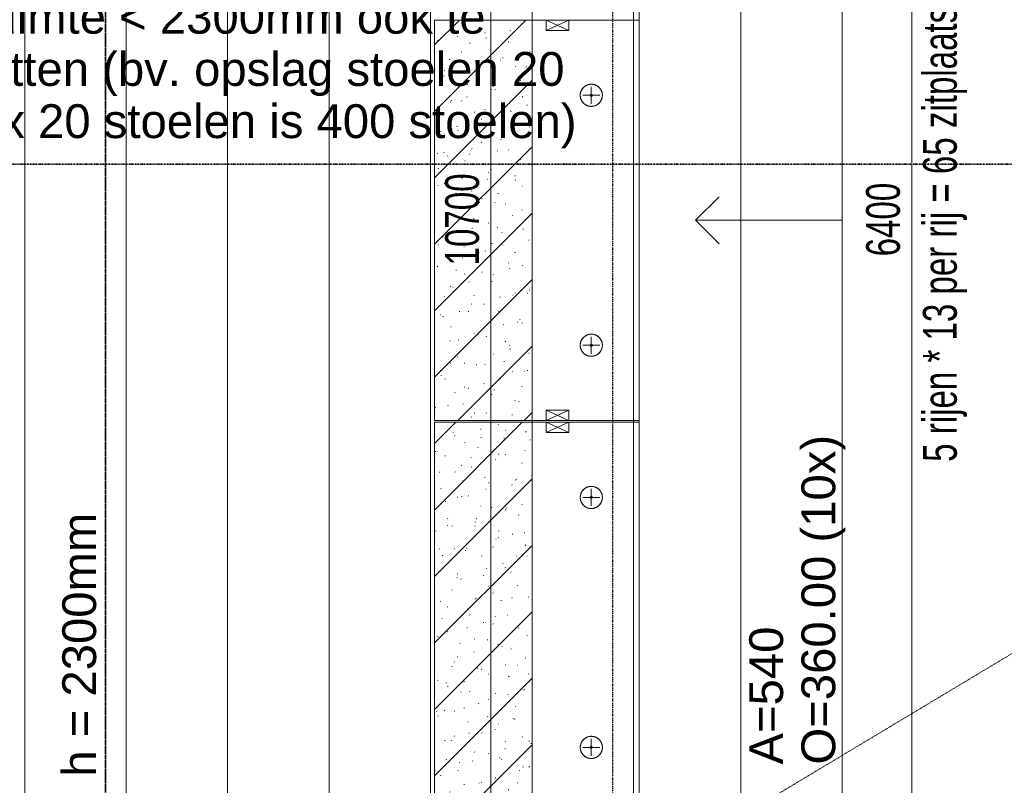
# Model space of a CAD drawing. Header units: millimetres. Extents: x -80560 to 110805, y -11020 to 52719.
# Tile 61 of 152: x 58738 to 63977, y 25893 to 29967. Entities that reach past the tile are written whole.
import ezdxf

# ---------------------------------------------------------------- set-up
doc = ezdxf.new("R2010")
doc.units = ezdxf.units.MM
for name, pattern in [('CENTER2', [20, 8, -4, 4, -4]), ('DASHDOT2', [8, 4, -2, 0, -2]), ('DASHED2', [6, 4, -2]), ('HIDDEN2', [4.5, 3, -1.5])]:
    doc.linetypes.add(name, pattern=pattern)
for name, color, linetype, lineweight in [('A-ANNO-DIMS', 211, 'Continuous', 9), ('A-ANNO-DIMS-100', 211, 'Continuous', 9), ('A-DETL', 90, 'Continuous', 18), ('A-DETL-HDLN', 90, 'DASHED2', 18), ('A-GENM', 13, 'Continuous', 18), ('G-ANNO-SYMB', 111, 'Continuous', 9), ('G-ANNO-TEXT', 231, 'Continuous', 9), ('S-FSTN', 2, 'Continuous', 18), ('S-GRID', 1, 'Continuous', 9), ('S-STRS', 31, 'Continuous', 18), ('S-STRS-ANNO', 31, 'Continuous', 18), ('S-STRS-IDEN', 31, 'Continuous', 18), ('S-STRS-MBND', 31, 'HIDDEN2', 18)]:
    doc.layers.add(name, color=color, linetype=linetype, lineweight=lineweight)
doc.styles.add('Arial', font='arial.ttf', dxfattribs={"height": 180})
doc.styles.add('Arial_6', font='arial.ttf', dxfattribs={"width": 0.7, "height": 180})
doc.dimstyles.new('n3o_1_8', dxfattribs={"dimscale": 304.8, "dimtxt": 183.646692, "dimasz": 0.492126, "dimexe": 0.246063, "dimexo": 0.0625, "dimgap": 0.032808, "dimtad": 1, "dimdec": 0, "dimdsep": 46, "dimtxsty": 'Arial_6', "dimblk1": 'OBLIQUE', "dimblk2": 'OBLIQUE', "dimsah": 1, "dimcen": 0.09, "dimdle": 0.246063, "dimazin": 0, "dimtfac": 1, "dimtdec": 4, "dimtix": 1, "dimtmove": 0, "dimatfit": 3, "dimfxl": 0.246063, "dimfxlon": 1, "dimtvp": 1, "dimtolj": 1, "dimtzin": 0, "dimarcsym": 2})
pattern_1 = [(45, (0, 0), (-176.7767, 176.7767), []), (17, (0, 0), (51.37877, 156.87645), [3.353, -159.647, 3.353, -88.647, -134]), (17, (0, 0), (51.37877, 156.87645), [-255, 3.353, -130.647]), (48, (0, 0), (-36.014, 160.26226), [3.353, -158.647, 3.353, -160.647, -132]), (48, (0, 0), (-36.014, 160.26226), [-326, 3.353, -128.647]), (71, (0, 0), (-94.825, 133.12483), [3.353, -156.647, 3.353, -87.247, -131]), (71, (0, 0), (-94.825, 133.12483), [-250.6, 3.353, -127.647])]

# ---------------------------------------------------------------- blocks, each defined once
blk = doc.blocks.new('MB 23 Hijsvoorziening - T-slotanker 7_5 - 150 TV-2055221-DO_00 begane grond')
at = {"layer": 'S-FSTN', "color": 170, "lineweight": 5}
for p, q in [((-45, 0), (45, 0)), ((0, -45), (0, 45))]:
    blk.add_line(p, q, dxfattribs=at)
blk = doc.blocks.new('MB 23_10 Montagebol RB - RB-7_5_10_0-2340175-DO_00 begane grond')
at = {"layer": 'S-FSTN', "lineweight": 13}
for radius, start, end in [(59, 360, 180), (6, 0, 180), (59, 180, 360), (6, 180, 0)]:
    blk.add_arc((0, 0), radius, start, end, dxfattribs=at)
blk = doc.blocks.new('MB 00 Sparing - 120 x 120 x 55-3805436-DO_00 begane grond')
at = {"layer": 'A-GENM', "color": 130, "lineweight": 9}
for p, q in [((-27.5, 60), (27.5, -60)), ((-27.5, -60), (27.5, 60))]:
    blk.add_line(p, q, dxfattribs=at)
blk = doc.blocks.new('95251-Leonardo College Leiden_rvt-1-DO_00 begane grond')
at = {"layer": 'A-GENM', "lineweight": 9}
h = blk.add_hatch(dxfattribs=at)
h.set_pattern_fill('FP_251', color=256, style=0, pattern_type=2)
h.set_pattern_definition(pattern_1)
h.paths.add_polyline_path([(36570, 27835), (36570, 29965), (36050.5, 29965), (36050.5, 27835), (36370.1, 27835)], flags=0)
h = blk.add_hatch(dxfattribs=at)
h.set_pattern_fill('FP_251', color=256, style=0, pattern_type=2)
h.set_pattern_definition(pattern_1)
h.paths.add_polyline_path([(36570, 25695), (36570, 27825), (36050.5, 27825), (36050.5, 25695), (36370.1, 25695)], flags=0)
at = {"layer": 'A-GENM', "color": 170, "lineweight": 5}
for p, q in [((36570, 29965), (36050.5, 29965)), ((36050.5, 29965), (36050.5, 27835)), ((36570, 27835), (36570, 29965)), ((36050.5, 27835), (36570, 27835)), ((36570, 27825), (36050.5, 27825)), ((36050.5, 27825), (36050.5, 25695)), ((36570, 25695), (36570, 27825))]:
    blk.add_line(p, q, dxfattribs=at)
at = {"layer": 'A-GENM', "color": 130, "lineweight": 9}
for p, q in [((36570, 29965), (36645, 29965)), ((36645, 29965), (36765, 29965)), ((36645, 29910), (36645, 29965)), ((36765, 29965), (37100, 29965)), ((36765, 29965), (36765, 29910)), ((37100, 29965), (37110, 29965)), ((37110, 27835), (37110, 29965)), ((37110, 29965), (37140, 29965)), ((36765, 29910), (36645, 29910)), ((36645, 27835), (36645, 27890)), ((36645, 27890), (36765, 27890)), ((36765, 27890), (36765, 27835)), ((36645, 27835), (36570, 27835)), ((36570, 27825), (36645, 27825)), ((36765, 27835), (36645, 27835)), ((36645, 27825), (36765, 27825)), ((36645, 27770), (36645, 27825)), ((37100, 27835), (36765, 27835)), ((36765, 27825), (37100, 27825)), ((36765, 27825), (36765, 27770)), ((37110, 27835), (37100, 27835)), ((37100, 27825), (37110, 27825)), ((37140, 27835), (37110, 27835)), ((37110, 25695), (37110, 27825)), ((37110, 27825), (37140, 27825)), ((36765, 27770), (36645, 27770))]:
    blk.add_line(p, q, dxfattribs=at)
at = {"layer": 'A-GENM', "color": 130, "lineweight": 9, "flags": 128}
for points in [[(36885, 29624), (36882.6, 29624), (36880.3, 29623.8), (36877.9, 29623.6), (36875.6, 29623.2), (36873.3, 29622.8), (36871, 29622.3), (36868.7, 29621.7), (36866.4, 29621), (36864.2, 29620.2), (36862, 29619.3), (36859.9, 29618.4), (36857.8, 29617.3), (36855.7, 29616.2), (36853.7, 29615), (36851.7, 29613.7), (36849.8, 29612.3), (36847.9, 29610.9), (36846.1, 29609.4), (36844.4, 29607.8), (36842.7, 29606.1), (36841.1, 29604.4), (36839.5, 29602.6), (36838.1, 29600.7), (36836.7, 29598.8), (36835.4, 29596.9), (36834.1, 29594.9), (36833, 29592.8), (36831.9, 29590.7), (36830.9, 29588.6), (36830, 29586.4), (36829.2, 29584.2), (36828.5, 29581.9), (36827.8, 29579.6), (36827.3, 29577.3), (36826.9, 29575), (36826.5, 29572.7), (36826.2, 29570.3), (36826.1, 29568), (36826, 29565.6), (36826, 29563.3), (36826.1, 29560.9), (36826.4, 29558.6), (36826.7, 29556.2), (36827.1, 29553.9), (36827.5, 29551.6), (36828.1, 29549.3), (36828.8, 29547), (36829.6, 29544.8), (36830.4, 29542.6), (36831.4, 29540.4), (36832.4, 29538.3), (36833.5, 29536.2), (36834.7, 29534.2), (36835.9, 29532.2), (36837.3, 29530.3), (36838.7, 29528.4), (36840.2, 29526.6), (36841.8, 29524.8), (36843.4, 29523.1), (36845.1, 29521.5), (36846.9, 29519.9), (36848.8, 29518.4), (36850.6, 29517), (36852.6, 29515.7), (36854.6, 29514.4), (36856.6, 29513.3), (36858.7, 29512.2), (36860.9, 29511.2), (36863, 29510.2), (36865.2, 29509.4), (36867.5, 29508.7), (36869.7, 29508), (36872, 29507.4), (36874.3, 29507), (36876.7, 29506.6), (36879, 29506.3), (36881.4, 29506.1), (36883.7, 29506), (36885, 29506)], [(36885, 29506), (36887.4, 29506), (36889.7, 29506.2), (36892.1, 29506.4), (36894.4, 29506.8), (36896.7, 29507.2), (36899, 29507.7), (36901.3, 29508.3), (36903.6, 29509), (36905.8, 29509.8), (36908, 29510.7), (36910.1, 29511.6), (36912.2, 29512.7), (36914.3, 29513.8), (36916.3, 29515), (36918.3, 29516.3), (36920.2, 29517.7), (36922.1, 29519.1), (36923.9, 29520.6), (36925.6, 29522.2), (36927.3, 29523.9), (36928.9, 29525.6), (36930.5, 29527.4), (36931.9, 29529.3), (36933.3, 29531.2), (36934.6, 29533.1), (36935.9, 29535.1), (36937, 29537.2), (36938.1, 29539.3), (36939.1, 29541.4), (36940, 29543.6), (36940.8, 29545.8), (36941.5, 29548.1), (36942.2, 29550.4), (36942.7, 29552.7), (36943.1, 29555), (36943.5, 29557.3), (36943.8, 29559.7), (36943.9, 29562), (36944, 29564.4), (36944, 29566.7), (36943.9, 29569.1), (36943.6, 29571.4), (36943.3, 29573.8), (36942.9, 29576.1), (36942.5, 29578.4), (36941.9, 29580.7), (36941.2, 29583), (36940.4, 29585.2), (36939.6, 29587.4), (36938.6, 29589.6), (36937.6, 29591.7), (36936.5, 29593.8), (36935.3, 29595.8), (36934.1, 29597.8), (36932.7, 29599.7), (36931.3, 29601.6), (36929.8, 29603.4), (36928.2, 29605.2), (36926.6, 29606.9), (36924.9, 29608.5), (36923.1, 29610.1), (36921.2, 29611.6), (36919.4, 29613), (36917.4, 29614.3), (36915.4, 29615.6), (36913.4, 29616.7), (36911.3, 29617.8), (36909.1, 29618.8), (36907, 29619.8), (36904.8, 29620.6), (36902.5, 29621.3), (36900.3, 29622), (36898, 29622.6), (36895.7, 29623), (36893.3, 29623.4), (36891, 29623.7), (36888.6, 29623.9), (36886.3, 29624), (36885, 29624)], [(36885, 28294), (36882.6, 28294), (36880.3, 28293.8), (36877.9, 28293.6), (36875.6, 28293.2), (36873.3, 28292.8), (36871, 28292.3), (36868.7, 28291.7), (36866.4, 28291), (36864.2, 28290.2), (36862, 28289.3), (36859.9, 28288.4), (36857.8, 28287.3), (36855.7, 28286.2), (36853.7, 28285), (36851.7, 28283.7), (36849.8, 28282.3), (36847.9, 28280.9), (36846.1, 28279.4), (36844.4, 28277.8), (36842.7, 28276.1), (36841.1, 28274.4), (36839.5, 28272.6), (36838.1, 28270.7), (36836.7, 28268.8), (36835.4, 28266.9), (36834.1, 28264.9), (36833, 28262.8), (36831.9, 28260.7), (36830.9, 28258.6), (36830, 28256.4), (36829.2, 28254.2), (36828.5, 28251.9), (36827.8, 28249.6), (36827.3, 28247.3), (36826.9, 28245), (36826.5, 28242.7), (36826.2, 28240.3), (36826.1, 28238), (36826, 28235.6), (36826, 28233.3), (36826.1, 28230.9), (36826.4, 28228.6), (36826.7, 28226.2), (36827.1, 28223.9), (36827.5, 28221.6), (36828.1, 28219.3), (36828.8, 28217), (36829.6, 28214.8), (36830.4, 28212.6), (36831.4, 28210.4), (36832.4, 28208.3), (36833.5, 28206.2), (36834.7, 28204.2), (36835.9, 28202.2), (36837.3, 28200.3), (36838.7, 28198.4), (36840.2, 28196.6), (36841.8, 28194.8), (36843.4, 28193.1), (36845.1, 28191.5), (36846.9, 28189.9), (36848.8, 28188.4), (36850.6, 28187), (36852.6, 28185.7), (36854.6, 28184.4), (36856.6, 28183.3), (36858.7, 28182.2), (36860.9, 28181.2), (36863, 28180.2), (36865.2, 28179.4), (36867.5, 28178.7), (36869.7, 28178), (36872, 28177.4), (36874.3, 28177), (36876.7, 28176.6), (36879, 28176.3), (36881.4, 28176.1), (36883.7, 28176), (36885, 28176)], [(36885, 28176), (36887.4, 28176), (36889.7, 28176.2), (36892.1, 28176.4), (36894.4, 28176.8), (36896.7, 28177.2), (36899, 28177.7), (36901.3, 28178.3), (36903.6, 28179), (36905.8, 28179.8), (36908, 28180.7), (36910.1, 28181.6), (36912.2, 28182.7), (36914.3, 28183.8), (36916.3, 28185), (36918.3, 28186.3), (36920.2, 28187.7), (36922.1, 28189.1), (36923.9, 28190.6), (36925.6, 28192.2), (36927.3, 28193.9), (36928.9, 28195.6), (36930.5, 28197.4), (36931.9, 28199.3), (36933.3, 28201.2), (36934.6, 28203.1), (36935.9, 28205.1), (36937, 28207.2), (36938.1, 28209.3), (36939.1, 28211.4), (36940, 28213.6), (36940.8, 28215.8), (36941.5, 28218.1), (36942.2, 28220.4), (36942.7, 28222.7), (36943.1, 28225), (36943.5, 28227.3), (36943.8, 28229.7), (36943.9, 28232), (36944, 28234.4), (36944, 28236.7), (36943.9, 28239.1), (36943.6, 28241.4), (36943.3, 28243.8), (36942.9, 28246.1), (36942.5, 28248.4), (36941.9, 28250.7), (36941.2, 28253), (36940.4, 28255.2), (36939.6, 28257.4), (36938.6, 28259.6), (36937.6, 28261.7), (36936.5, 28263.8), (36935.3, 28265.8), (36934.1, 28267.8), (36932.7, 28269.7), (36931.3, 28271.6), (36929.8, 28273.4), (36928.2, 28275.2), (36926.6, 28276.9), (36924.9, 28278.5), (36923.1, 28280.1), (36921.2, 28281.6), (36919.4, 28283), (36917.4, 28284.3), (36915.4, 28285.6), (36913.4, 28286.7), (36911.3, 28287.8), (36909.1, 28288.8), (36907, 28289.8), (36904.8, 28290.6), (36902.5, 28291.3), (36900.3, 28292), (36898, 28292.6), (36895.7, 28293), (36893.3, 28293.4), (36891, 28293.7), (36888.6, 28293.9), (36886.3, 28294), (36885, 28294)], [(36885, 27484), (36882.6, 27484), (36880.3, 27483.8), (36877.9, 27483.6), (36875.6, 27483.2), (36873.3, 27482.8), (36871, 27482.3), (36868.7, 27481.7), (36866.4, 27481), (36864.2, 27480.2), (36862, 27479.3), (36859.9, 27478.4), (36857.8, 27477.3), (36855.7, 27476.2), (36853.7, 27475), (36851.7, 27473.7), (36849.8, 27472.3), (36847.9, 27470.9), (36846.1, 27469.4), (36844.4, 27467.8), (36842.7, 27466.1), (36841.1, 27464.4), (36839.5, 27462.6), (36838.1, 27460.7), (36836.7, 27458.8), (36835.4, 27456.9), (36834.1, 27454.9), (36833, 27452.8), (36831.9, 27450.7), (36830.9, 27448.6), (36830, 27446.4), (36829.2, 27444.2), (36828.5, 27441.9), (36827.8, 27439.6), (36827.3, 27437.3), (36826.9, 27435), (36826.5, 27432.7), (36826.2, 27430.3), (36826.1, 27428), (36826, 27425.6), (36826, 27423.3), (36826.1, 27420.9), (36826.4, 27418.6), (36826.7, 27416.2), (36827.1, 27413.9), (36827.5, 27411.6), (36828.1, 27409.3), (36828.8, 27407), (36829.6, 27404.8), (36830.4, 27402.6), (36831.4, 27400.4), (36832.4, 27398.3), (36833.5, 27396.2), (36834.7, 27394.2), (36835.9, 27392.2), (36837.3, 27390.3), (36838.7, 27388.4), (36840.2, 27386.6), (36841.8, 27384.8), (36843.4, 27383.1), (36845.1, 27381.5), (36846.9, 27379.9), (36848.8, 27378.4), (36850.6, 27377), (36852.6, 27375.7), (36854.6, 27374.4), (36856.6, 27373.3), (36858.7, 27372.2), (36860.9, 27371.2), (36863, 27370.2), (36865.2, 27369.4), (36867.5, 27368.7), (36869.7, 27368), (36872, 27367.4), (36874.3, 27367), (36876.7, 27366.6), (36879, 27366.3), (36881.4, 27366.1), (36883.7, 27366), (36885, 27366)], [(36885, 27366), (36887.4, 27366), (36889.7, 27366.2), (36892.1, 27366.4), (36894.4, 27366.8), (36896.7, 27367.2), (36899, 27367.7), (36901.3, 27368.3), (36903.6, 27369), (36905.8, 27369.8), (36908, 27370.7), (36910.1, 27371.6), (36912.2, 27372.7), (36914.3, 27373.8), (36916.3, 27375), (36918.3, 27376.3), (36920.2, 27377.7), (36922.1, 27379.1), (36923.9, 27380.6), (36925.6, 27382.2), (36927.3, 27383.9), (36928.9, 27385.6), (36930.5, 27387.4), (36931.9, 27389.3), (36933.3, 27391.2), (36934.6, 27393.1), (36935.9, 27395.1), (36937, 27397.2), (36938.1, 27399.3), (36939.1, 27401.4), (36940, 27403.6), (36940.8, 27405.8), (36941.5, 27408.1), (36942.2, 27410.4), (36942.7, 27412.7), (36943.1, 27415), (36943.5, 27417.3), (36943.8, 27419.7), (36943.9, 27422), (36944, 27424.4), (36944, 27426.7), (36943.9, 27429.1), (36943.6, 27431.4), (36943.3, 27433.8), (36942.9, 27436.1), (36942.5, 27438.4), (36941.9, 27440.7), (36941.2, 27443), (36940.4, 27445.2), (36939.6, 27447.4), (36938.6, 27449.6), (36937.6, 27451.7), (36936.5, 27453.8), (36935.3, 27455.8), (36934.1, 27457.8), (36932.7, 27459.7), (36931.3, 27461.6), (36929.8, 27463.4), (36928.2, 27465.2), (36926.6, 27466.9), (36924.9, 27468.5), (36923.1, 27470.1), (36921.2, 27471.6), (36919.4, 27473), (36917.4, 27474.3), (36915.4, 27475.6), (36913.4, 27476.7), (36911.3, 27477.8), (36909.1, 27478.8), (36907, 27479.8), (36904.8, 27480.6), (36902.5, 27481.3), (36900.3, 27482), (36898, 27482.6), (36895.7, 27483), (36893.3, 27483.4), (36891, 27483.7), (36888.6, 27483.9), (36886.3, 27484), (36885, 27484)], [(36885, 26154), (36882.6, 26154), (36880.3, 26153.8), (36877.9, 26153.6), (36875.6, 26153.2), (36873.3, 26152.8), (36871, 26152.3), (36868.7, 26151.7), (36866.4, 26151), (36864.2, 26150.2), (36862, 26149.3), (36859.9, 26148.4), (36857.8, 26147.3), (36855.7, 26146.2), (36853.7, 26145), (36851.7, 26143.7), (36849.8, 26142.3), (36847.9, 26140.9), (36846.1, 26139.4), (36844.4, 26137.8), (36842.7, 26136.1), (36841.1, 26134.4), (36839.5, 26132.6), (36838.1, 26130.7), (36836.7, 26128.8), (36835.4, 26126.9), (36834.1, 26124.9), (36833, 26122.8), (36831.9, 26120.7), (36830.9, 26118.6), (36830, 26116.4), (36829.2, 26114.2), (36828.5, 26111.9), (36827.8, 26109.6), (36827.3, 26107.3), (36826.9, 26105), (36826.5, 26102.7), (36826.2, 26100.3), (36826.1, 26098), (36826, 26095.6), (36826, 26093.3), (36826.1, 26090.9), (36826.4, 26088.6), (36826.7, 26086.2), (36827.1, 26083.9), (36827.5, 26081.6), (36828.1, 26079.3), (36828.8, 26077), (36829.6, 26074.8), (36830.4, 26072.6), (36831.4, 26070.4), (36832.4, 26068.3), (36833.5, 26066.2), (36834.7, 26064.2), (36835.9, 26062.2), (36837.3, 26060.3), (36838.7, 26058.4), (36840.2, 26056.6), (36841.8, 26054.8), (36843.4, 26053.1), (36845.1, 26051.5), (36846.9, 26049.9), (36848.8, 26048.4), (36850.6, 26047), (36852.6, 26045.7), (36854.6, 26044.4), (36856.6, 26043.3), (36858.7, 26042.2), (36860.9, 26041.2), (36863, 26040.2), (36865.2, 26039.4), (36867.5, 26038.7), (36869.7, 26038), (36872, 26037.4), (36874.3, 26037), (36876.7, 26036.6), (36879, 26036.3), (36881.4, 26036.1), (36883.7, 26036), (36885, 26036)], [(36885, 26036), (36887.4, 26036), (36889.7, 26036.2), (36892.1, 26036.4), (36894.4, 26036.8), (36896.7, 26037.2), (36899, 26037.7), (36901.3, 26038.3), (36903.6, 26039), (36905.8, 26039.8), (36908, 26040.7), (36910.1, 26041.6), (36912.2, 26042.7), (36914.3, 26043.8), (36916.3, 26045), (36918.3, 26046.3), (36920.2, 26047.7), (36922.1, 26049.1), (36923.9, 26050.6), (36925.6, 26052.2), (36927.3, 26053.9), (36928.9, 26055.6), (36930.5, 26057.4), (36931.9, 26059.3), (36933.3, 26061.2), (36934.6, 26063.1), (36935.9, 26065.1), (36937, 26067.2), (36938.1, 26069.3), (36939.1, 26071.4), (36940, 26073.6), (36940.8, 26075.8), (36941.5, 26078.1), (36942.2, 26080.4), (36942.7, 26082.7), (36943.1, 26085), (36943.5, 26087.3), (36943.8, 26089.7), (36943.9, 26092), (36944, 26094.4), (36944, 26096.7), (36943.9, 26099.1), (36943.6, 26101.4), (36943.3, 26103.8), (36942.9, 26106.1), (36942.5, 26108.4), (36941.9, 26110.7), (36941.2, 26113), (36940.4, 26115.2), (36939.6, 26117.4), (36938.6, 26119.6), (36937.6, 26121.7), (36936.5, 26123.8), (36935.3, 26125.8), (36934.1, 26127.8), (36932.7, 26129.7), (36931.3, 26131.6), (36929.8, 26133.4), (36928.2, 26135.2), (36926.6, 26136.9), (36924.9, 26138.5), (36923.1, 26140.1), (36921.2, 26141.6), (36919.4, 26143), (36917.4, 26144.3), (36915.4, 26145.6), (36913.4, 26146.7), (36911.3, 26147.8), (36909.1, 26148.8), (36907, 26149.8), (36904.8, 26150.6), (36902.5, 26151.3), (36900.3, 26152), (36898, 26152.6), (36895.7, 26153), (36893.3, 26153.4), (36891, 26153.7), (36888.6, 26153.9), (36886.3, 26154), (36885, 26154)]]:
    blk.add_lwpolyline(points, dxfattribs=at)
at = {"layer": 'A-GENM', "color": 130, "lineweight": 9}
for centre, start, end in [((36885, 29565), 90, 270), ((36885, 29565), 270, 90), ((36885, 28235), 90, 270), ((36885, 28235), 270, 90), ((36885, 27425), 90, 270), ((36885, 27425), 270, 90), ((36885, 26095), 90, 270), ((36885, 26095), 270, 90)]:
    blk.add_arc(centre, 59, start, end, dxfattribs=at)
at = {"color": 130, "lineweight": 9}
for name, p, rotation in [('MB 00 Sparing - 120 x 120 x 55-3805436-DO_00 begane grond', (36705, 29937.5), 269.9999999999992), ('MB 23_10 Montagebol RB - RB-7_5_10_0-2340175-DO_00 begane grond', (36885, 29565), 269.9999999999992), ('MB 23 Hijsvoorziening - T-slotanker 7_5 - 150 TV-2055221-DO_00 begane grond', (36885, 29565), 269.9999999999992), ('MB 23_10 Montagebol RB - RB-7_5_10_0-2340175-DO_00 begane grond', (36885, 28235), 269.9999999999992), ('MB 23 Hijsvoorziening - T-slotanker 7_5 - 150 TV-2055221-DO_00 begane grond', (36885, 28235), 269.9999999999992), ('MB 00 Sparing - 120 x 120 x 55-3805436-DO_00 begane grond', (36705, 27862.5), 269.9999999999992), ('MB 00 Sparing - 120 x 120 x 55-3805436-DO_00 begane grond', (36705, 27797.5), 269.9999999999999), ('MB 23_10 Montagebol RB - RB-7_5_10_0-2340175-DO_00 begane grond', (36885, 27425), 269.9999999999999), ('MB 23 Hijsvoorziening - T-slotanker 7_5 - 150 TV-2055221-DO_00 begane grond', (36885, 27425), 269.9999999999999), ('MB 23_10 Montagebol RB - RB-7_5_10_0-2340175-DO_00 begane grond', (36885, 26095), 269.9999999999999), ('MB 23 Hijsvoorziening - T-slotanker 7_5 - 150 TV-2055221-DO_00 begane grond', (36885, 26095), 269.9999999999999)]:
    blk.add_blockref(name, p, dxfattribs=dict(at, rotation=rotation))
blk = doc.blocks.new('DIMBLOCK30-DO_00 begane grond')
at = {"layer": 'A-ANNO-DIMS-100'}
for p, q in [((63485.5, 32100), (63410.5, 32175)), ((63485.5, 32175), (63485.5, 25625)), ((63410.5, 32100), (63560.5, 32100)), ((63485.5, 32100), (63410.5, 32100)), ((63485.5, 32100), (63560.5, 32025)), ((63485.5, 25700), (63410.5, 25775)), ((63410.5, 25700), (63560.5, 25700)), ((63485.5, 25700), (63410.5, 25700)), ((63485.5, 25700), (63560.5, 25625))]:
    blk.add_line(p, q, dxfattribs=at)
at = {"layer": 'A-ANNO-DIMS-100', "color": 0, "char_height": 180, "attachment_point": 1, "rotation": 90, "line_spacing_factor": 0.941778, "style": 'Arial_6'}
for s, insert, width in [('5 rijen * 13 per rij = 65 zitplaatsen', (63544.4, 27614.5), 3085.264), ('6400', (63241.8, 28707.9), 461.094)]:
    blk.add_mtext(s, dxfattribs=dict(at, insert=insert, width=width))
blk = doc.blocks.new('_Oblique')
at = {"color": 0, "linetype": 'ByBlock', "lineweight": -2}
blk.add_line((-0.5, -0.5), (0.5, 0.5), dxfattribs=at)
blk = doc.blocks.new('DIMBLOCK199-DO_00 begane grond')
at = {"layer": 'A-ANNO-DIMS-100'}
for p, q in [((61245.8, 34250), (61170.8, 34325)), ((61320.8, 34250), (61170.8, 34250)), ((61245.8, 34250), (61245.8, 23550)), ((61245.8, 34250), (61320.8, 34175)), ((61245.8, 34250), (61320.8, 34250)), ((61245.8, 23550), (61170.8, 23625)), ((61320.8, 23550), (61170.8, 23550)), ((61245.8, 23550), (61320.8, 23475)), ((61245.8, 23550), (61320.8, 23550))]:
    blk.add_line(p, q, dxfattribs=at)
at = {"layer": 'A-ANNO-DIMS-100', "color": 0, "insert": (61002.1, 28659.8), "char_height": 180, "width": 576.368, "attachment_point": 1, "rotation": 90, "line_spacing_factor": 0.941778, "style": 'Arial_6'}
blk.add_mtext('10700', dxfattribs=at)

msp = doc.modelspace()

# ---------------------------------------------------------------- linework, layer by layer
at = {"layer": 'A-DETL', "linetype": 'DASHED2', "lineweight": 35}
msp.add_line((59194.8, 23600), (59194.8, 34200), dxfattribs=at)
at = {"layer": 'A-DETL-HDLN'}
msp.add_line((57694.8, 22800), (78025.3, 35000), dxfattribs=at)
at = {"layer": 'G-ANNO-SYMB', "linetype": 'DASHDOT2', "lineweight": 35}
msp.add_line((38786.5, 29198), (100890.9, 29198), dxfattribs=at)
at = {"layer": 'S-GRID', "linetype": 'CENTER2', "lineweight": 25}
msp.add_line((61894.8, 4383.3), (61894.8, 52119.1), dxfattribs=at)
at = {"layer": 'S-STRS'}
for p, q in [((62034.8, 25700), (62034.8, 32100.5)), ((62574.8, 25700), (62574.8, 32100.5)), ((63114.8, 25700), (63114.8, 32100.5))]:
    msp.add_line(p, q, dxfattribs=at)
at = {"layer": 'S-STRS-ANNO'}
for p, q in [((62334.8, 28900.2), (62459.8, 29025.2)), ((62574.8, 28900.2), (62334.8, 28900.2)), ((62334.8, 28900.2), (62459.8, 28775.2)), ((63114.8, 28900.2), (62574.8, 28900.2))]:
    msp.add_line(p, q, dxfattribs=at)
at = {"layer": 'S-STRS-MBND'}
for p, q in [((58764.8, 25700), (58764.8, 32100.5)), ((59304.8, 25700), (59304.8, 32100.5)), ((59844.8, 25700), (59844.8, 32100.5)), ((60384.8, 25700), (60384.8, 32100.5)), ((60924.8, 25700), (60924.8, 32100.5)), ((61464.8, 25700), (61464.8, 32100.5)), ((62004.8, 25700), (62004.8, 32100.5))]:
    msp.add_line(p, q, dxfattribs=at)
at = {"layer": 'S-STRS-MBND', "linetype": 'Continuous'}
msp.add_line((62034.8, 32100.5), (62034.8, 25700), dxfattribs=at)

# ---------------------------------------------------------------- block references
at = {"color": 250, "lineweight": 5}
msp.add_blockref('95251-Leonardo College Leiden_rvt-1-DO_00 begane grond', (24894.8, 0), dxfattribs=at)

# ---------------------------------------------------------------- texts
at = {"layer": 'G-ANNO-TEXT', "color": 7, "char_height": 180, "attachment_point": 1, "style": 'Arial'}
for s, insert, width in [('ruimte < 2300mm ook te ', (58499.1, 30072.8), 3286.919), ('benutten (bv. opslag stoelen 20 ', (58128.7, 29795), 4144.724), ('rijen x 20 stoelen is 400 stoelen)', (58095.6, 29517.2), 4184.809)]:
    msp.add_mtext(s, dxfattribs=dict(at, insert=insert, width=width))
at = {"layer": 'G-ANNO-TEXT', "color": 7, "insert": (58964.9, 25939.2), "char_height": 180, "width": 1755.696, "attachment_point": 1, "rotation": 90, "style": 'Arial'}
msp.add_mtext('h = 2300mm ', dxfattribs=at)
at = {"layer": 'S-STRS-IDEN', "lineweight": 9, "char_height": 180, "attachment_point": 1, "rotation": 90, "style": 'Arial'}
for s, insert, width in [('O=360.00 (10x)', (62897.9, 26003.9), 2076.371), ('A=540', (62620.1, 26003.9), 881.856)]:
    msp.add_mtext(s, dxfattribs=dict(at, insert=insert, width=width))

# ---------------------------------------------------------------- dimensions: what is measured, and where the dimension line sits
at = {"layer": 'A-ANNO-DIMS'}
dim = msp.add_linear_dim(base=(61245.8, 23550), p1=(61320.8, 34250), p2=(61320.8, 23550), angle=90, dimstyle='n3o_1_8', override={"dimpost": '<>', "dimfxl": 10700}, dxfattribs=at)
dim.commit()
dim.dimension.update_dxf_attribs({"geometry": 'DIMBLOCK199-DO_00 begane grond', "text_midpoint": (61143.9, 28900)})
dim = msp.add_linear_dim(base=(63485.5, 25700), p1=(63410.5, 32100), p2=(63410.5, 25700), angle=90, text='<>\\X5 rijen * 13 per rij = 65 zitplaatsen', dimstyle='n3o_1_8', override={"dimpost": '<>', "dimfxl": 6400}, dxfattribs=at)
dim.commit()
dim.dimension.update_dxf_attribs({"geometry": 'DIMBLOCK30-DO_00 begane grond', "text_midpoint": (63485.5, 28900)})

doc.saveas('drawing.dxf')
